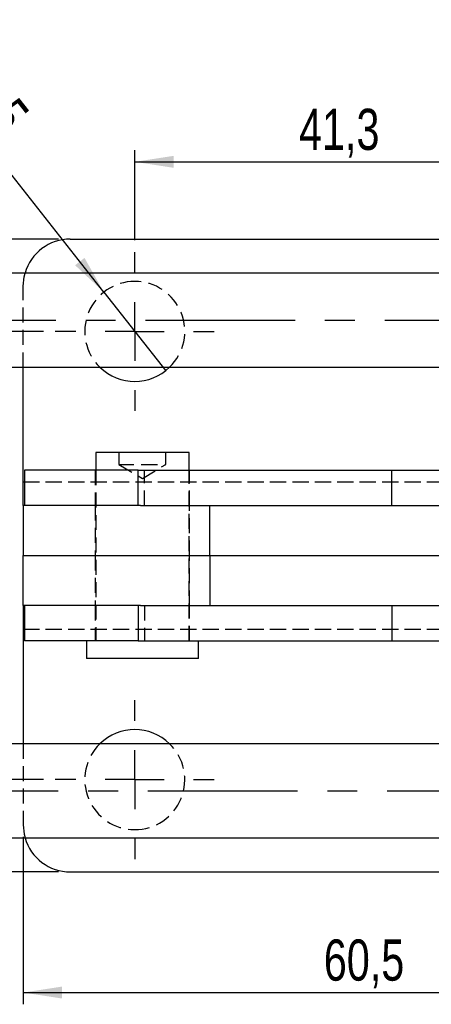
# Model space of a CAD drawing. Extents: x 50 to 380, y 23 to 289.
# Tile 3 of 12: x 132 to 167, y 105 to 189. Entities that reach past the tile are written whole.
import ezdxf

# ---------------------------------------------------------------- set-up
doc = ezdxf.new("R2010")
doc.units = 0
doc.linetypes.add('CENTERX2', pattern=[20.32, 12.7, -2.54, 2.54, -2.54])
doc.linetypes.add('HIDDEN', pattern=[1.905, 1.27, -0.635])
doc.layers.get('0').update_dxf_attribs({"linetype": 'CONTINUOUS'})
doc.layers.add('FORMATO', color=179, linetype='CONTINUOUS')
doc.styles.add('SLDTEXTSTYLE0', font='TXT', dxfattribs={"width": 0.75})
doc.dimstyles.new('SLDDIMSTYLE3', dxfattribs={"dimtxt": 3.5, "dimasz": 3.302, "dimexe": 0, "dimexo": 0.0625, "dimgap": 0.875, "dimtad": 1, "dimdec": 3, "dimrnd": 1e-09, "dimzin": 12, "dimtxsty": 'SLDTEXTSTYLE0', "dimsah": 1, "dimcen": 0.09, "dimazin": 3, "dimtfac": 1, "dimtdec": 3, "dimtofl": 0, "dimtmove": 0, "dimatfit": 3, "dimtolj": 1, "dimtzin": 12})
doc.dimstyles.new('SLDDIMSTYLE6', dxfattribs={"dimtxt": 3.5, "dimasz": 3.302, "dimexe": 0, "dimexo": 0.0625, "dimgap": 0.875, "dimtad": 1, "dimdec": 3, "dimrnd": 1e-09, "dimzin": 12, "dimtxsty": 'SLDTEXTSTYLE0', "dimblk1": 'NONE', "dimsah": 1, "dimcen": 0, "dimazin": 3, "dimtfac": 1, "dimtdec": 3, "dimtmove": 0, "dimatfit": 3, "dimtolj": 1, "dimtzin": 12})

# ---------------------------------------------------------------- blocks, each defined once
blk = doc.blocks.new('_D_10')
at = {"layer": 'FORMATO'}
for p, q in [((134.128, 162.472), (127.431, 162.472)), ((128.431, 162.472), (128.431, 124.372)), ((134.128, 124.372), (127.431, 124.372))]:
    blk.add_line(p, q, dxfattribs=at)
for points in [[(128.431, 162.472), (127.923, 159.17), (128.939, 159.17)], [(128.431, 124.372), (128.939, 127.674), (127.923, 127.674)]]:
    blk.add_solid(points, dxfattribs=at)
at = {"layer": 'FORMATO', "insert": (123.919, 140.539), "char_height": 3.5, "attachment_point": 1, "rotation": 90, "style": 'SLDTEXTSTYLE0'}
blk.add_mtext('38,1', dxfattribs=at)
blk = doc.blocks.new('_D_11')
at = {"layer": 'FORMATO'}
for p, q in [((135.403, 170.322), (120, 170.322)), ((121, 170.322), (121, 116.522)), ((135.403, 116.522), (120, 116.522))]:
    blk.add_line(p, q, dxfattribs=at)
for points in [[(121, 170.322), (120.492, 167.02), (121.508, 167.02)], [(121, 116.522), (121.508, 119.824), (120.492, 119.824)]]:
    blk.add_solid(points, dxfattribs=at)
at = {"layer": 'FORMATO', "insert": (116.488, 140.539), "char_height": 3.5, "attachment_point": 1, "rotation": 90, "style": 'SLDTEXTSTYLE0'}
blk.add_mtext('53,8', dxfattribs=at)
blk = doc.blocks.new('_D_12')
at = {"layer": 'FORMATO'}
for p, q in [((141.878, 170.222), (141.878, 177.888)), ((183.178, 170.222), (183.178, 177.888)), ((141.878, 176.888), (183.178, 176.888))]:
    blk.add_line(p, q, dxfattribs=at)
for points in [[(141.878, 176.888), (145.18, 176.38), (145.18, 177.396)], [(183.178, 176.888), (179.876, 177.396), (179.876, 176.38)]]:
    blk.add_solid(points, dxfattribs=at)
at = {"layer": 'FORMATO', "insert": (155.831, 181.4), "char_height": 3.5, "attachment_point": 1, "style": 'SLDTEXTSTYLE0'}
blk.add_mtext('41,3', dxfattribs=at)
blk = doc.blocks.new('_D_13')
at = {"layer": 'FORMATO'}
for q in [(123.231, 186.195), (144.505, 159.131)]:
    blk.add_line((139.252, 165.814), q, dxfattribs=at)
blk.add_solid([(139.252, 165.814), (137.611, 168.723), (136.812, 168.096)], dxfattribs=at)
at = {"layer": 'FORMATO', "char_height": 3.5, "attachment_point": 1, "rotation": 308.17024, "style": 'SLDTEXTSTYLE0'}
for s, insert in [('%%c', (126.764, 188.972)), ('8,5', (130.068, 184.855))]:
    blk.add_mtext(s, dxfattribs=dict(at, insert=insert))
blk = doc.blocks.new('_NONE')
blk = doc.blocks.new('_D_14')
at = {"layer": 'FORMATO'}
for p, q in [((132.403, 119.522), (132.403, 105.272)), ((192.903, 119.522), (192.903, 105.272)), ((132.403, 106.272), (192.903, 106.272))]:
    blk.add_line(p, q, dxfattribs=at)
for points in [[(132.403, 106.272), (135.705, 105.764), (135.705, 106.78)], [(192.903, 106.272), (189.601, 106.78), (189.601, 105.764)]]:
    blk.add_solid(points, dxfattribs=at)
at = {"layer": 'FORMATO', "insert": (157.937, 110.784), "char_height": 3.5, "attachment_point": 1, "style": 'SLDTEXTSTYLE0'}
blk.add_mtext('60,5', dxfattribs=at)
blk = doc.blocks.new('SW_CENTERMARKSYMBOL_5')
at = {"layer": 'FORMATO', "color": 0}
for p, q in [((0, 5), (0, 6.75)), ((0, 0), (0, 2.5)), ((-5, 0), (-6.75, 0)), ((0, 0), (-2.5, 0)), ((0, 0), (0, -2.5)), ((0, 0), (2.5, 0)), ((5, 0), (6.75, 0)), ((0, -5), (0, -6.75))]:
    blk.add_line(p, q, dxfattribs=at)
blk = doc.blocks.new('SW_CENTERMARKSYMBOL_8')
at = {"layer": 'FORMATO', "color": 0}
for p, q in [((0, 5), (0, 6.75)), ((0, 0), (0, 2.5)), ((-5, 0), (-6.75, 0)), ((0, 0), (-2.5, 0)), ((0, 0), (0, -2.5)), ((0, 0), (2.5, 0)), ((5, 0), (6.75, 0)), ((0, -5), (0, -6.75))]:
    blk.add_line(p, q, dxfattribs=at)

msp = doc.modelspace()

# ---------------------------------------------------------------- linework, layer by layer
at = {"color": 7, "linetype": 'CONTINUOUS'}
for p, q in [((136.4035, 170.3223), (174.6655, 170.3223)), ((168.0014, 167.4223), (103.7636, 167.4223)), ((103.7636, 159.4223), (168.0014, 159.4223)), ((132.4035, 149.6723), (132.4035, 159.4223)), ((138.5597, 152.1723), (138.5597, 150.6723)), ((146.4972, 152.1723), (138.5597, 152.1723)), ((146.4972, 150.6723), (146.4972, 152.1723)), ((132.5217, 150.6723), (132.5217, 147.6723)), ((142.1811, 150.6723), (132.5217, 150.6723)), ((142.1811, 147.6723), (142.1811, 150.6723)), ((142.1811, 150.6723), (163.7166, 150.6723)), ((163.7166, 147.6723), (163.7166, 150.6723)), ((163.7166, 150.6723), (169.569, 150.6723)), ((132.4035, 147.6723), (132.4035, 149.6723)), ((132.4035, 147.6723), (132.4035, 143.4223)), ((142.3683, 147.6723), (132.4035, 147.6723)), ((142.3683, 147.6723), (163.7166, 147.6723)), ((148.2559, 143.4223), (148.2559, 147.6723)), ((163.7166, 147.6723), (169.569, 147.6723)), ((132.4035, 139.1723), (132.4035, 143.4223)), ((132.4035, 143.4223), (148.2559, 143.4223)), ((148.2559, 143.4223), (148.2559, 139.1723)), ((148.2559, 143.4223), (171.4802, 143.4223)), ((142.3683, 139.1723), (132.4035, 139.1723)), ((132.4035, 139.1723), (132.4035, 137.1723)), ((132.5217, 139.1723), (132.5217, 136.1723)), ((142.1811, 139.1723), (142.1811, 136.1723)), ((142.3683, 139.1723), (163.7166, 139.1723)), ((163.7166, 139.1723), (163.7166, 136.1723)), ((163.7166, 139.1723), (169.569, 139.1723)), ((132.4035, 137.1723), (132.4035, 127.4223)), ((142.1811, 136.1723), (132.5217, 136.1723)), ((137.766, 136.1723), (137.766, 134.6723)), ((142.1811, 136.1723), (163.7166, 136.1723)), ((147.291, 134.6723), (147.291, 136.1723)), ((163.7166, 136.1723), (169.569, 136.1723)), ((147.291, 134.6723), (137.766, 134.6723)), ((168.0014, 127.4223), (103.7636, 127.4223)), ((103.7636, 119.4223), (168.0014, 119.4223)), ((136.4035, 116.5223), (174.6655, 116.5223))]:
    msp.add_line(p, q, dxfattribs=at)
at = {"color": 7, "linetype": 'HIDDEN'}
for p, q in [((132.4035, 159.4223), (132.4035, 166.3223)), ((140.5285, 152.1723), (140.5285, 151.1723)), ((144.5285, 151.1723), (144.5285, 152.1723)), ((138.5285, 150.6723), (138.5285, 147.6723)), ((138.5597, 150.6723), (138.5597, 136.1723)), ((140.5285, 151.1723), (142.5285, 151.1723)), ((140.5285, 151.1723), (142.5285, 149.9706)), ((142.5285, 151.1723), (144.5285, 151.1723)), ((142.5285, 149.9706), (144.5285, 151.1723)), ((142.7022, 147.6723), (142.7022, 150.6723)), ((146.4972, 136.1723), (146.4972, 150.6723)), ((146.5285, 147.6723), (146.5285, 150.6723)), ((132.4035, 149.6723), (192.6535, 149.6723)), ((132.5217, 149.6723), (192.6535, 149.6723)), ((138.5285, 147.6723), (138.5285, 143.4223)), ((146.5285, 143.4223), (146.5285, 147.6723)), ((138.5285, 143.4223), (138.5285, 139.1723)), ((146.5285, 139.1723), (146.5285, 143.4223)), ((138.5285, 139.1723), (138.5285, 136.1723)), ((142.7022, 139.1723), (142.7022, 136.1723)), ((146.5285, 136.1723), (146.5285, 139.1723)), ((132.4035, 137.1723), (192.9035, 137.1723)), ((132.5217, 137.1723), (192.9035, 137.1723)), ((132.4035, 127.4223), (132.4035, 120.5223))]:
    msp.add_line(p, q, dxfattribs=at)
at = {"color": 8, "linetype": 'CONTINUOUS'}
for p, q in [((132.4035, 149.6723), (132.5217, 149.6723)), ((132.4035, 137.1723), (132.5217, 137.1723))]:
    msp.add_line(p, q, dxfattribs=at)
at = {"color": 7, "linetype": 'HIDDEN', "flags": 128}
for points in [[(132.4035, 166.3223), (132.4803, 167.1027), (132.5577, 167.4223)], [(132.4035, 120.5223), (132.4803, 119.742), (132.5577, 119.4223)]]:
    msp.add_lwpolyline(points, dxfattribs=at)
at = {"color": 7, "linetype": 'CONTINUOUS'}
for centre, radius, start, end in [((136.4035, 166.3223), 4, 90, 164.037986), ((141.8785, 162.4723), 4.25, 225.860557, 314.139443), ((141.8785, 124.3723), 4.25, 45.860557, 134.139443), ((136.4035, 120.5223), 4, 195.962014, 270)]:
    msp.add_arc(centre, radius, start, end, dxfattribs=at)
at = {"color": 7, "linetype": 'HIDDEN'}
for centre, start, end in [((141.8785, 162.4723), 90, 225.860557), ((141.8785, 162.4723), 314.139443, 90), ((141.8785, 124.3723), 134.139443, 270), ((141.8785, 124.3723), 270, 45.860557)]:
    msp.add_arc(centre, 4.25, start, end, dxfattribs=at)
at = {"layer": 'FORMATO', "linetype": 'CENTERX2'}
for p, q in [((102.1507, 163.4223), (200.5978, 163.4223)), ((102.3615, 123.4223), (200.5978, 123.4223))]:
    msp.add_line(p, q, dxfattribs=at)

# ---------------------------------------------------------------- block references
at = {"layer": 'FORMATO'}
for name, p in [('SW_CENTERMARKSYMBOL_5', (141.8785, 162.4723)), ('SW_CENTERMARKSYMBOL_8', (141.8785, 124.3723))]:
    msp.add_blockref(name, p, dxfattribs=at)

# ---------------------------------------------------------------- dimensions: what is measured, and where the dimension line sits
dim = msp.add_diameter_dim_2p(p1=(144.505, 159.1311), p2=(139.252, 165.8136), dimstyle='SLDDIMSTYLE6', dxfattribs=at)
dim.commit()
dim.dimension.update_dxf_attribs({"geometry": '_D_13', "text_midpoint": (126.7613, 181.7034), "dimtype": 163})
for base, p1, p2, picture, middle in [((183.1785, 176.8881), (141.8785, 169.2223), (183.1785, 169.2223), '_D_12', (160.3568, 176.8881)), ((192.9035, 106.2723), (132.4035, 120.5223), (192.9035, 120.5223), '_D_14', (162.463, 106.2723))]:
    dim = msp.add_linear_dim(base=base, p1=p1, p2=p2, dimstyle='SLDDIMSTYLE3', dxfattribs=at)
    dim.commit()
    dim.dimension.update_dxf_attribs({"geometry": picture, "text_midpoint": middle, "dimtype": 160})
for base, p1, p2, picture, middle in [((121, 116.5223), (136.4035, 170.3223), (136.4035, 116.5223), '_D_11', (121, 145.0645)), ((128.4311, 124.3723), (135.1285, 162.4723), (135.1285, 124.3723), '_D_10', (128.4311, 145.0645))]:
    dim = msp.add_linear_dim(base=base, p1=p1, p2=p2, angle=90, dimstyle='SLDDIMSTYLE3', dxfattribs=at)
    dim.commit()
    dim.dimension.update_dxf_attribs({"geometry": picture, "text_midpoint": middle, "dimtype": 160})

doc.saveas('drawing.dxf')
